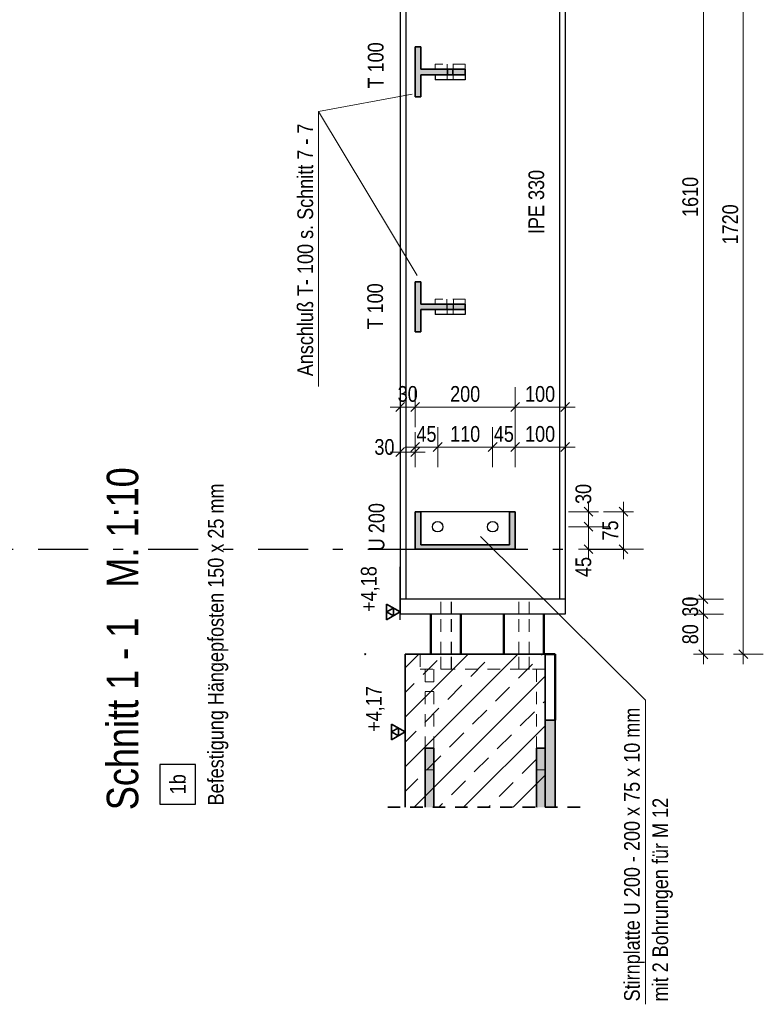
# Model space of a CAD drawing. Header units: millimetres. Extents: x 0 to 96, y -6 to 70.6.
# Tile 113 of 138: x 53.3 to 60.8, y 17.5 to 27.3. Entities that reach past the tile are written whole.
import ezdxf

# ---------------------------------------------------------------- set-up
doc = ezdxf.new("R2010")
doc.units = ezdxf.units.MM
doc.linetypes.add('DASHDOTX2', pattern=[2, 1, -0.5, 0, -0.5])
doc.linetypes.add('HIDDEN', pattern=[0.375, 0.25, -0.125])
doc.layers.add('Achsen', color=7, linetype='Continuous', lineweight=20)
doc.layers.add('Schraffuren', color=7, linetype='Continuous', lineweight=20)
doc.styles.add('Arial Narrow', font='ARIALN.TTF')
doc.dimstyles.new('Arch_Strakon_dimstyle', dxfattribs={"dimtxt": 15.75, "dimasz": 1, "dimexe": 1.25, "dimexo": 0.0625, "dimgap": 1, "dimtad": 0, "dimdec": 3, "dimzin": 12, "dimdsep": 46, "dimtxsty": 'Arial Narrow', "dimblk": 'Arrowhead_Tick', "dimsah": 1, "dimcen": 0, "dimse1": 1, "dimse2": 1, "dimclrd": 6, "dimclrt": 2, "dimazin": 0, "dimtfac": 1, "dimtdec": 4, "dimtmove": 0, "dimatfit": 3, "dimldrblk": 'NONE', "dimfxl": 1, "dimtvp": 1, "dimtolj": 1, "dimtzin": 0, "dimlwd": 13, "dimarcsym": 2})

# ---------------------------------------------------------------- blocks, each defined once
blk = doc.blocks.new('Arrowhead_Tick')
at = {"color": 0, "linetype": 'Continuous', "lineweight": -2}
for p, q in [((0, 20), (0, -10)), ((-1, 0), (0, 0)), ((10, 0), (0, 0))]:
    blk.add_line(p, q, dxfattribs=at)
at = {"color": 2, "linetype": 'Continuous', "lineweight": 35}
blk.add_line((4.42, 4.42), (-4.42, -4.42), dxfattribs=at)
blk = doc.blocks.new('*D147')
at = {"color": 6, "linetype": 'Continuous', "lineweight": 13}
blk.add_line((57.163, 22.9809), (57.293, 22.9809), dxfattribs=at)
at = {"layer": 'Defpoints', "color": 0}
for p in [(57.303, 22.9809), (57.303, 22.0087), (57.153, 21.5087)]:
    blk.add_point(p, dxfattribs=at)
at = {"color": 6, "lineweight": 13, "xscale": 0.01, "yscale": 0.01, "zscale": 0.01}
blk.add_blockref('Arrowhead_Tick', (57.303, 22.9809), dxfattribs=at)
at = {"color": 6, "lineweight": 13, "xscale": 0.01, "yscale": 0.01, "zscale": 0.01, "rotation": 180}
blk.add_blockref('Arrowhead_Tick', (57.153, 22.9809), dxfattribs=at)
at = {"color": 2, "lineweight": 0, "insert": (56.995, 23.0309), "char_height": 0.1575, "attachment_point": 5, "style": 'Arial Narrow'}
blk.add_mtext('\\A1;30', dxfattribs=at)
blk = doc.blocks.new('_None')
blk = doc.blocks.new('*D148')
at = {"color": 6, "linetype": 'Continuous', "lineweight": 13}
blk.add_line((57.313, 23.0309), (57.518, 23.0309), dxfattribs=at)
at = {"layer": 'Defpoints', "color": 0}
for p in [(57.528, 23.0309), (57.528, 22.2337), (57.303, 22.0087)]:
    blk.add_point(p, dxfattribs=at)
at = {"color": 6, "lineweight": 13, "xscale": 0.01, "yscale": 0.01, "zscale": 0.01}
blk.add_blockref('Arrowhead_Tick', (57.528, 23.0309), dxfattribs=at)
at = {"color": 6, "lineweight": 13, "xscale": 0.01, "yscale": 0.01, "zscale": 0.01, "rotation": 180}
blk.add_blockref('Arrowhead_Tick', (57.303, 23.0309), dxfattribs=at)
at = {"color": 2, "lineweight": 0, "insert": (57.4155, 23.161), "char_height": 0.1575, "attachment_point": 5, "style": 'Arial Narrow'}
blk.add_mtext('\\A1;45', dxfattribs=at)
blk = doc.blocks.new('*D149')
at = {"color": 6, "linetype": 'Continuous', "lineweight": 13}
blk.add_line((57.538, 23.0309), (58.068, 23.0309), dxfattribs=at)
at = {"layer": 'Defpoints', "color": 0}
for p in [(58.078, 23.0309), (57.528, 22.2337), (58.078, 22.2337)]:
    blk.add_point(p, dxfattribs=at)
at = {"color": 6, "lineweight": 13, "xscale": 0.01, "yscale": 0.01, "zscale": 0.01}
blk.add_blockref('Arrowhead_Tick', (58.078, 23.0309), dxfattribs=at)
at = {"color": 6, "lineweight": 13, "xscale": 0.01, "yscale": 0.01, "zscale": 0.01, "rotation": 180}
blk.add_blockref('Arrowhead_Tick', (57.528, 23.0309), dxfattribs=at)
at = {"color": 2, "lineweight": 0, "insert": (57.803, 23.1613), "char_height": 0.1575, "attachment_point": 5, "style": 'Arial Narrow'}
blk.add_mtext('\\A1;110', dxfattribs=at)
blk = doc.blocks.new('*D150')
at = {"color": 6, "linetype": 'Continuous', "lineweight": 13}
blk.add_line((58.088, 23.0309), (58.293, 23.0309), dxfattribs=at)
at = {"layer": 'Defpoints', "color": 0}
for p in [(58.303, 23.0309), (58.078, 22.2337), (58.303, 22.0087)]:
    blk.add_point(p, dxfattribs=at)
at = {"color": 6, "lineweight": 13, "xscale": 0.01, "yscale": 0.01, "zscale": 0.01}
blk.add_blockref('Arrowhead_Tick', (58.303, 23.0309), dxfattribs=at)
at = {"color": 6, "lineweight": 13, "xscale": 0.01, "yscale": 0.01, "zscale": 0.01, "rotation": 180}
blk.add_blockref('Arrowhead_Tick', (58.078, 23.0309), dxfattribs=at)
at = {"color": 2, "lineweight": 0, "insert": (58.1905, 23.161), "char_height": 0.1575, "attachment_point": 5, "style": 'Arial Narrow'}
blk.add_mtext('\\A1;45', dxfattribs=at)
blk = doc.blocks.new('*D151')
at = {"color": 6, "linetype": 'Continuous', "lineweight": 13}
blk.add_line((58.313, 23.0309), (58.793, 23.0309), dxfattribs=at)
at = {"layer": 'Defpoints', "color": 0}
for p in [(58.803, 23.0309), (58.303, 22.0087), (58.803, 21.3587)]:
    blk.add_point(p, dxfattribs=at)
at = {"color": 6, "lineweight": 13, "xscale": 0.01, "yscale": 0.01, "zscale": 0.01}
blk.add_blockref('Arrowhead_Tick', (58.803, 23.0309), dxfattribs=at)
at = {"color": 6, "lineweight": 13, "xscale": 0.01, "yscale": 0.01, "zscale": 0.01, "rotation": 180}
blk.add_blockref('Arrowhead_Tick', (58.303, 23.0309), dxfattribs=at)
at = {"color": 2, "lineweight": 0, "insert": (58.553, 23.1613), "char_height": 0.1575, "attachment_point": 5, "style": 'Arial Narrow'}
blk.add_mtext('\\A1;100', dxfattribs=at)
blk = doc.blocks.new('*D152')
at = {"color": 6, "linetype": 'Continuous', "lineweight": 13}
blk.add_line((57.163, 23.4309), (57.293, 23.4309), dxfattribs=at)
at = {"layer": 'Defpoints', "color": 0}
for p in [(57.303, 23.4309), (57.303, 22.3837), (57.153, 21.3587)]:
    blk.add_point(p, dxfattribs=at)
at = {"color": 6, "lineweight": 13, "xscale": 0.01, "yscale": 0.01, "zscale": 0.01}
for p, rotation in [((57.303, 23.4309), 2.714073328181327e-12), ((57.153, 23.4309), 180.0000000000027)]:
    blk.add_blockref('Arrowhead_Tick', p, dxfattribs=dict(at, rotation=rotation))
at = {"color": 2, "lineweight": 0, "insert": (57.228, 23.5613), "char_height": 0.1575, "attachment_point": 5, "style": 'Arial Narrow'}
blk.add_mtext('\\A1;30', dxfattribs=at)
blk = doc.blocks.new('*D153')
at = {"color": 6, "linetype": 'Continuous', "lineweight": 13}
blk.add_line((57.313, 23.4309), (58.293, 23.4309), dxfattribs=at)
at = {"layer": 'Defpoints', "color": 0}
for p in [(58.303, 23.4309), (57.303, 22.3837), (58.303, 22.0087)]:
    blk.add_point(p, dxfattribs=at)
at = {"color": 6, "lineweight": 13, "xscale": 0.01, "yscale": 0.01, "zscale": 0.01}
blk.add_blockref('Arrowhead_Tick', (58.303, 23.4309), dxfattribs=at)
at = {"color": 6, "lineweight": 13, "xscale": 0.01, "yscale": 0.01, "zscale": 0.01, "rotation": 180}
blk.add_blockref('Arrowhead_Tick', (57.303, 23.4309), dxfattribs=at)
at = {"color": 2, "lineweight": 0, "insert": (57.803, 23.5613), "char_height": 0.1575, "attachment_point": 5, "style": 'Arial Narrow'}
blk.add_mtext('\\A1;200', dxfattribs=at)
blk = doc.blocks.new('*D154')
at = {"color": 6, "linetype": 'Continuous', "lineweight": 13}
blk.add_line((58.313, 23.4309), (58.793, 23.4309), dxfattribs=at)
at = {"layer": 'Defpoints', "color": 0}
for p in [(58.803, 23.4309), (58.303, 22.0087), (58.803, 21.3587)]:
    blk.add_point(p, dxfattribs=at)
at = {"color": 6, "lineweight": 13, "xscale": 0.01, "yscale": 0.01, "zscale": 0.01}
blk.add_blockref('Arrowhead_Tick', (58.803, 23.4309), dxfattribs=at)
at = {"color": 6, "lineweight": 13, "xscale": 0.01, "yscale": 0.01, "zscale": 0.01, "rotation": 180}
blk.add_blockref('Arrowhead_Tick', (58.303, 23.4309), dxfattribs=at)
at = {"color": 2, "lineweight": 0, "insert": (58.553, 23.5613), "char_height": 0.1575, "attachment_point": 5, "style": 'Arial Narrow'}
blk.add_mtext('\\A1;100', dxfattribs=at)
blk = doc.blocks.new('*D217')
at = {"color": 6, "linetype": 'Continuous', "lineweight": 13}
blk.add_line((60.5867, 20.9687), (60.5867, 29.548), dxfattribs=at)
at = {"layer": 'Defpoints', "color": 0}
for p in [(57.303, 29.558), (60.5867, 29.558), (56.803, 20.9587)]:
    blk.add_point(p, dxfattribs=at)
at = {"color": 6, "lineweight": 13, "xscale": 0.01, "yscale": 0.01, "zscale": 0.01}
for p, rotation in [((60.5867, 29.558), 90), ((60.5867, 20.9587), 270)]:
    blk.add_blockref('Arrowhead_Tick', p, dxfattribs=dict(at, rotation=rotation))
at = {"color": 2, "lineweight": 0, "insert": (60.4563, 25.2584), "char_height": 0.1575, "attachment_point": 5, "rotation": 90, "style": 'Arial Narrow'}
blk.add_mtext('\\A1;1720', dxfattribs=at)
blk = doc.blocks.new('*D362')
at = {"color": 6, "linetype": 'Continuous', "lineweight": 13}
blk.add_line((59.0367, 22.0187), (59.0367, 22.2237), dxfattribs=at)
at = {"layer": 'Defpoints', "color": 0}
for p in [(58.1305, 22.2337), (59.0367, 22.2337), (58.303, 22.0087)]:
    blk.add_point(p, dxfattribs=at)
at = {"color": 6, "lineweight": 13, "xscale": 0.01, "yscale": 0.01, "zscale": 0.01}
for p, rotation in [((59.0367, 22.2337), 90), ((59.0367, 22.0087), 270)]:
    blk.add_blockref('Arrowhead_Tick', p, dxfattribs=dict(at, rotation=rotation))
at = {"color": 2, "lineweight": 0, "insert": (58.9867, 21.8308), "char_height": 0.1575, "attachment_point": 5, "rotation": 90, "style": 'Arial Narrow'}
blk.add_mtext('\\A1;45', dxfattribs=at)
blk = doc.blocks.new('*D363')
at = {"color": 6, "linetype": 'Continuous', "lineweight": 13}
blk.add_line((59.0367, 22.2437), (59.0367, 22.3737), dxfattribs=at)
at = {"layer": 'Defpoints', "color": 0}
for p in [(58.303, 22.3837), (59.0367, 22.3837), (58.1305, 22.2337)]:
    blk.add_point(p, dxfattribs=at)
at = {"color": 6, "lineweight": 13, "xscale": 0.01, "yscale": 0.01, "zscale": 0.01}
for p, rotation in [((59.0367, 22.3837), 90), ((59.0367, 22.2337), 270)]:
    blk.add_blockref('Arrowhead_Tick', p, dxfattribs=dict(at, rotation=rotation))
at = {"color": 2, "lineweight": 0, "insert": (58.9867, 22.5617), "char_height": 0.1575, "attachment_point": 5, "rotation": 90, "style": 'Arial Narrow'}
blk.add_mtext('\\A1;30', dxfattribs=at)
blk = doc.blocks.new('*D364')
at = {"color": 6, "linetype": 'Continuous', "lineweight": 13}
blk.add_line((59.3867, 22.0187), (59.3867, 22.3737), dxfattribs=at)
at = {"layer": 'Defpoints', "color": 0}
for p in [(58.303, 22.3837), (59.3867, 22.3837), (58.303, 22.0087)]:
    blk.add_point(p, dxfattribs=at)
at = {"color": 6, "lineweight": 13, "xscale": 0.01, "yscale": 0.01, "zscale": 0.01}
for p, rotation in [((59.3867, 22.3837), 90), ((59.3867, 22.0087), 270)]:
    blk.add_blockref('Arrowhead_Tick', p, dxfattribs=dict(at, rotation=rotation))
at = {"color": 2, "lineweight": 0, "insert": (59.2566, 22.1962), "char_height": 0.1575, "attachment_point": 5, "rotation": 90, "style": 'Arial Narrow'}
blk.add_mtext('\\A1;75', dxfattribs=at)
blk = doc.blocks.new('*D546')
at = {"layer": 'Achsen', "color": 6, "linetype": 'Continuous', "lineweight": 13}
blk.add_line((60.1867, 20.968), (60.1867, 21.3487), dxfattribs=at)
at = {"layer": 'Defpoints', "color": 0}
for p in [(58.803, 21.3587), (60.1867, 21.3587), (58.703, 20.958)]:
    blk.add_point(p, dxfattribs=at)
at = {"layer": 'Achsen', "color": 6, "lineweight": 13, "xscale": 0.01, "yscale": 0.01, "zscale": 0.01}
for p, rotation in [((60.1867, 21.3587), 90), ((60.1867, 20.958), 270)]:
    blk.add_blockref('Arrowhead_Tick', p, dxfattribs=dict(at, rotation=rotation))
at = {"layer": 'Achsen', "color": 2, "lineweight": 0, "insert": (60.0563, 21.1584), "char_height": 0.1575, "attachment_point": 5, "rotation": 90, "style": 'Arial Narrow'}
blk.add_mtext('\\A1;80', dxfattribs=at)
blk = doc.blocks.new('*D547')
at = {"layer": 'Achsen', "color": 6, "linetype": 'Continuous', "lineweight": 13}
blk.add_line((60.1867, 21.3687), (60.1867, 21.4987), dxfattribs=at)
at = {"layer": 'Defpoints', "color": 0}
for p in [(58.803, 21.5087), (60.1867, 21.5087), (58.803, 21.3587)]:
    blk.add_point(p, dxfattribs=at)
at = {"layer": 'Achsen', "color": 6, "lineweight": 13, "xscale": 0.01, "yscale": 0.01, "zscale": 0.01}
for p, rotation in [((60.1867, 21.5087), 90), ((60.1867, 21.3587), 270)]:
    blk.add_blockref('Arrowhead_Tick', p, dxfattribs=dict(at, rotation=rotation))
at = {"layer": 'Achsen', "color": 2, "lineweight": 0, "insert": (60.0563, 21.4337), "char_height": 0.1575, "attachment_point": 5, "rotation": 90, "style": 'Arial Narrow'}
blk.add_mtext('\\A1;30', dxfattribs=at)
blk = doc.blocks.new('*D548')
at = {"layer": 'Achsen', "color": 6, "linetype": 'Continuous', "lineweight": 13}
blk.add_line((60.1867, 21.5187), (60.1867, 29.548), dxfattribs=at)
at = {"layer": 'Defpoints', "color": 0}
for p in [(57.353, 29.558), (60.1867, 29.558), (58.803, 21.5087)]:
    blk.add_point(p, dxfattribs=at)
at = {"layer": 'Achsen', "color": 6, "lineweight": 13, "xscale": 0.01, "yscale": 0.01, "zscale": 0.01}
for p, rotation in [((60.1867, 29.558), 90), ((60.1867, 21.5087), 270)]:
    blk.add_blockref('Arrowhead_Tick', p, dxfattribs=dict(at, rotation=rotation))
at = {"layer": 'Achsen', "color": 2, "lineweight": 0, "insert": (60.0563, 25.5334), "char_height": 0.1575, "attachment_point": 5, "rotation": 90, "style": 'Arial Narrow'}
blk.add_mtext('\\A1;1610', dxfattribs=at)

msp = doc.modelspace()

# ---------------------------------------------------------------- hatches: boundary and pattern name
at = {"layer": 'Schraffuren', "lineweight": 13, "true_color": 0x4682b4}
for points in [[(57.8029907, 26.7562386), (57.8029907, 26.8112386), (57.3579907, 26.8112386), (57.3579907, 27.0337386), (57.3029907, 27.0337386), (57.3029907, 26.5337386), (57.3579907, 26.5337386), (57.3579907, 26.7562386)], [(57.3579907, 24.4062386), (57.8029907, 24.4062386), (57.8029907, 24.4612386), (57.3579907, 24.4612386), (57.3579907, 24.6837386), (57.3029907, 24.6837386), (57.3029907, 24.1837386), (57.3579907, 24.1837386)], [(58.3029907, 22.0087386), (58.3029907, 22.3837386), (58.2454907, 22.3837386), (58.2454907, 22.0512386), (57.3604907, 22.0512386), (57.3604907, 22.3837386), (57.3029907, 22.3837386), (57.3029907, 22.0087386)], [(57.4029548, 19.4273723), (57.4879548, 19.4273723), (57.4879548, 20.0188571), (57.4029548, 20.0188571)], [(58.5179548, 19.4273723), (58.6029548, 19.4273723), (58.6029548, 20.0188571), (58.5179548, 20.0188571)]]:
    msp.add_hatch(color=145, dxfattribs=at).paths.add_polyline_path(points)
at = {"layer": 'Schraffuren', "lineweight": 13}
h = msp.add_hatch(dxfattribs=at)
h.set_pattern_fill('bB', color=6, scale=0.01, angle=45, style=0, pattern_type=2)
h.set_pattern_definition([(45, (0, 0), (-0.2474874, 0.2474874), [0.2, -0.125]), (45, (-0.12374, 0.12374), (-0.2474874, 0.2474874), [])])
h.paths.add_polyline_path([(57.2029548, 19.4273723), (58.6029548, 19.4273723), (58.6029548, 20.9587386), (57.2029548, 20.9587386)])
at = {"layer": 'Schraffuren', "lineweight": 13, "true_color": 0xe0ddbe}
msp.add_hatch(color=254, dxfattribs=at).paths.add_polyline_path([(58.6029548, 19.4273723), (58.7029548, 19.4273723), (58.7029548, 20.2991932), (58.6029548, 20.2991932)])

# ---------------------------------------------------------------- linework, layer by layer
at = {"color": 2, "linetype": 'Continuous', "lineweight": 35}
for p, q in [((57.3029907, 27.0337386), (57.3029907, 26.5337386)), ((57.3579907, 27.0337386), (57.3029907, 27.0337386)), ((57.3579907, 27.0337386), (57.3579907, 26.8112386)), ((57.8029907, 26.8112386), (57.3579907, 26.8112386)), ((57.8029907, 26.8112386), (57.8029907, 26.7562386)), ((57.3579907, 26.7562386), (57.3579907, 26.5337386)), ((57.8029907, 26.7562386), (57.3579907, 26.7562386)), ((57.3579907, 26.5337386), (57.3029907, 26.5337386)), ((57.3029907, 24.6837386), (57.3029907, 24.1837386)), ((57.3579907, 24.6837386), (57.3029907, 24.6837386)), ((57.3579907, 24.6837386), (57.3579907, 24.4612386)), ((57.8029907, 24.4612386), (57.3579907, 24.4612386)), ((57.8029907, 24.4612386), (57.8029907, 24.4062386)), ((57.3579907, 24.4062386), (57.3579907, 24.1837386)), ((57.8029907, 24.4062386), (57.3579907, 24.4062386)), ((57.3579907, 24.1837386), (57.3029907, 24.1837386)), ((57.3029907, 22.3837386), (57.3029907, 22.0087386)), ((57.3604907, 22.3837386), (57.3029907, 22.3837386)), ((57.3604907, 22.3837386), (57.3604907, 22.0512386)), ((58.2454907, 22.3837386), (58.2454907, 22.0512386)), ((58.3029907, 22.3837386), (58.2454907, 22.3837386)), ((58.3029907, 22.3837386), (58.3029907, 22.0087386)), ((58.3029907, 22.0087386), (57.3029907, 22.0087386)), ((58.2454907, 22.0512386), (57.3604907, 22.0512386)), ((57.2029548, 20.9587386), (57.2029548, 19.4273723)), ((58.6029548, 20.9587386), (57.2029548, 20.9587386)), ((58.6029548, 20.9587386), (58.6029548, 20.0188571)), ((58.7029548, 20.2991932), (58.6029548, 20.2991932)), ((58.7029548, 20.2991932), (58.7029548, 19.4273723)), ((57.4029548, 20.0188571), (57.4029548, 19.4273723)), ((57.4879548, 20.0188571), (57.4029548, 20.0188571)), ((57.4879548, 20.0188571), (57.4879548, 19.4273723)), ((58.5179548, 20.0188571), (58.5179548, 19.4273723)), ((58.6029548, 20.0188571), (58.5179548, 20.0188571)), ((58.6029548, 20.0188571), (58.6029548, 19.4273723))]:
    msp.add_line(p, q, dxfattribs=at)
at = {"color": 6, "linetype": 'HIDDEN', "lineweight": 13, "ltscale": 0.5}
for p, q in [((57.5029907, 26.8612386), (57.5029907, 26.8112386)), ((57.8029907, 26.8612386), (57.5029907, 26.8612386)), ((57.6229893, 26.7562386), (57.62299, 26.8112386)), ((57.62299, 26.8112386), (57.6229907, 26.8612386)), ((57.629512, 26.7562386), (57.6295129, 26.8112386)), ((57.6764687, 26.7562386), (57.6764692, 26.8112386)), ((57.6829893, 26.7562386), (57.68299, 26.8112386)), ((57.68299, 26.8112386), (57.6829907, 26.8612386)), ((57.8029907, 26.8612386), (57.8029907, 26.8112386)), ((57.6229886, 26.7062386), (57.6229893, 26.7562386)), ((57.6829886, 26.7062386), (57.6829893, 26.7562386)), ((57.5029907, 24.5112386), (57.5029907, 24.4612386)), ((57.8029907, 24.5112386), (57.5029907, 24.5112386)), ((57.6204893, 24.5112386), (57.6204893, 24.4612386)), ((57.6204893, 24.4612386), (57.6204893, 24.4062386)), ((57.6229578, 24.4062386), (57.6229585, 24.4612386)), ((57.6829578, 24.4062386), (57.6829585, 24.4612386)), ((57.6854893, 24.5112386), (57.6854893, 24.4612386)), ((57.6854893, 24.4612386), (57.6854893, 24.4062386)), ((57.8029907, 24.5112386), (57.8029907, 24.4612386)), ((57.6229571, 24.3562386), (57.6229578, 24.4062386)), ((57.6829571, 24.3562386), (57.6829578, 24.4062386)), ((57.4909062, 22.2708955), (57.4909052, 22.2708948)), ((58.0409051, 22.2708955), (58.0409041, 22.2708948)), ((57.4754926, 22.2337876), (57.4754924, 22.233787)), ((57.4795081, 22.2538743), (57.479507, 22.2538739)), ((57.4795088, 22.2538745), (57.4795081, 22.2538743)), ((57.4795088, 22.2538745), (57.4795082, 22.2538737)), ((57.5078529, 22.1852516), (57.5078518, 22.1852512)), ((57.5078536, 22.1852519), (57.5078529, 22.1852516)), ((57.5480353, 22.185212), (57.5480343, 22.1852114)), ((57.5650788, 22.1965757), (57.5650783, 22.1965749)), ((57.5764763, 22.2135967), (57.5764762, 22.213596)), ((58.0254914, 22.2337876), (58.0254913, 22.233787)), ((58.0295065, 22.2538741), (58.0295058, 22.2538739)), ((58.0295076, 22.2538745), (58.0295065, 22.2538741)), ((58.0295076, 22.2538745), (58.0295071, 22.2538737)), ((58.0578513, 22.1852514), (58.0578506, 22.1852512)), ((58.0578524, 22.1852519), (58.0578513, 22.1852514)), ((58.0980342, 22.185212), (58.0980332, 22.1852114)), ((58.1150777, 22.1965757), (58.1150771, 22.1965749)), ((58.1264751, 22.2135967), (58.126475, 22.213596)), ((57.5586213, 21.3587353), (57.5586193, 21.5087353)), ((57.5599592, 21.3587353), (57.5599572, 21.5087353)), ((57.6636212, 21.3587353), (57.6636192, 21.5087353)), ((57.6649592, 21.3587353), (57.6649572, 21.5087353)), ((58.3386213, 21.3587353), (58.3386193, 21.5087353)), ((58.3399592, 21.3587353), (58.3399572, 21.5087353)), ((58.4436212, 21.3587353), (58.4436192, 21.5087353)), ((58.4449592, 21.3587353), (58.4449572, 21.5087353)), ((57.5586266, 20.9587386), (57.5586213, 21.3587353)), ((57.5599646, 20.9587386), (57.5599592, 21.3587353)), ((57.6636266, 20.9587386), (57.6636212, 21.3587353)), ((57.6649646, 20.9587386), (57.6649592, 21.3587353)), ((58.3386266, 20.9587386), (58.3386213, 21.3587353)), ((58.3399646, 20.9587386), (58.3399592, 21.3587353)), ((58.4436266, 20.9587386), (58.4436212, 21.3587353)), ((58.4449646, 20.9587386), (58.4449592, 21.3587353)), ((57.3529907, 20.9587386), (57.3529907, 20.8087386)), ((57.5586287, 20.8086368), (57.5586266, 20.9587386)), ((57.5599666, 20.8086432), (57.5599646, 20.9587386)), ((57.6636286, 20.8086382), (57.6636266, 20.9587386)), ((57.6649666, 20.8086446), (57.6649646, 20.9587386)), ((58.3386287, 20.8086368), (58.3386266, 20.9587386)), ((58.3399666, 20.8086432), (58.3399646, 20.9587386)), ((58.4436286, 20.8086382), (58.4436266, 20.9587386)), ((58.4449666, 20.8086446), (58.4449646, 20.9587386)), ((58.6029548, 20.8084444), (57.3529548, 20.8084444)), ((57.4029548, 20.8086399), (57.4029548, 20.0188571)), ((57.4879548, 20.8086399), (57.4879548, 20.0188571)), ((57.5591242, 20.8086264), (57.5586287, 20.8086264)), ((57.5604622, 20.8086264), (57.5591242, 20.8086264)), ((57.5644784, 20.8086265), (57.5604622, 20.8086264)), ((57.5758758, 20.8086266), (57.5644784, 20.8086265)), ((57.5929193, 20.8086268), (57.5758758, 20.8086266)), ((57.6130142, 20.8086271), (57.5929193, 20.8086268)), ((57.6331011, 20.8086274), (57.6130142, 20.8086271)), ((57.650122, 20.8086276), (57.6331011, 20.8086274)), ((57.6614857, 20.8086278), (57.650122, 20.8086276)), ((57.6654621, 20.8086278), (57.6614857, 20.8086278)), ((58.3404622, 20.8086369), (58.3391242, 20.8086368)), ((58.3444784, 20.8086369), (58.3404622, 20.8086369)), ((58.3558758, 20.8086371), (58.3444784, 20.8086369)), ((58.3729193, 20.8086373), (58.3558758, 20.8086371)), ((58.3930142, 20.8086376), (58.3729193, 20.8086373)), ((58.4131011, 20.8086378), (58.3930142, 20.8086376)), ((58.430122, 20.8086381), (58.4131011, 20.8086378)), ((58.4414857, 20.8086382), (58.430122, 20.8086381)), ((58.4454621, 20.8086383), (58.4414857, 20.8086382)), ((58.5179548, 20.8086399), (58.5179548, 20.0188571)), ((57.4879548, 20.6833109), (57.4029548, 20.6833109)), ((57.4879548, 20.5841664), (57.4029548, 20.5841664)), ((57.4879548, 19.8000815), (57.4029548, 19.8000815)), ((58.6029548, 19.8000815), (58.5179548, 19.8000815))]:
    msp.add_line(p, q, dxfattribs=at)
at = {"color": 5, "linetype": 'Continuous', "lineweight": 18}
for p, q in [((56.3345773, 26.3891763), (57.2714913, 26.5623234)), ((56.3345773, 23.6371432), (56.3345773, 26.3891763)), ((56.3345773, 26.3891763), (57.3236687, 24.7465507)), ((59.6089106, 20.498365), (57.9570259, 22.1352837)), ((59.6089106, 17.4559924), (59.6089106, 20.498365))]:
    msp.add_line(p, q, dxfattribs=at)
at = {"color": 3, "linetype": 'DASHDOTX2', "lineweight": 25, "ltscale": 0.5}
msp.add_line((52.430357, 22.0086808), (59.3822368, 22.0086808), dxfattribs=at)
at = {"color": 2, "linetype": 'HIDDEN', "lineweight": 35, "ltscale": 0.5}
msp.add_line((58.9529548, 19.4273723), (56.9529548, 19.4273723), dxfattribs=at)
at = {"color": 9, "linetype": 'Continuous', "lineweight": 0}
msp.add_circle((56.8029548, 20.9587386), 0.00555, dxfattribs=at)
at = {"layer": 'Achsen', "color": 3, "linetype": 'Continuous', "lineweight": 25}
for p, q in [((57.1529907, 29.1829893), (57.1529907, 21.5087353)), ((57.2104907, 29.1829893), (57.2104907, 21.5087353)), ((58.7454907, 29.1829893), (58.7454907, 21.5087353)), ((58.8029907, 29.1829893), (58.8029907, 21.5087353)), ((57.5029907, 26.7562386), (57.5029907, 26.7062386)), ((57.8029907, 26.7062386), (57.5029907, 26.7062386)), ((57.8029907, 26.7562386), (57.8029907, 26.7062386)), ((57.5029907, 24.4062386), (57.5029907, 24.3562386)), ((57.8029907, 24.3562386), (57.5029907, 24.3562386)), ((57.8029907, 24.4062386), (57.8029907, 24.3562386)), ((58.2454907, 22.3837386), (57.3604907, 22.3837386)), ((57.5481308, 22.2822191), (57.5481296, 22.2822187)), ((57.5481315, 22.2822193), (57.5481308, 22.2822191)), ((58.0981291, 22.2822189), (58.0981285, 22.2822187)), ((58.0981303, 22.2822193), (58.0981291, 22.2822189)), ((57.5764756, 22.2135964), (57.5764744, 22.213596)), ((57.5764763, 22.2135967), (57.5764756, 22.2135964)), ((58.1264739, 22.2135962), (58.1264733, 22.213596)), ((58.1264751, 22.2135967), (58.1264739, 22.2135962)), ((57.1529907, 21.5087353), (57.1529907, 21.3587353)), ((58.8029907, 21.5087353), (57.1529907, 21.5087353)), ((58.8029907, 21.5087353), (58.8029907, 21.3587353)), ((58.8029907, 21.3587353), (57.1529907, 21.3587353)), ((54.747946, 19.8558395), (54.747946, 19.4573895)), ((55.105446, 19.8558395), (54.747946, 19.8558395)), ((55.105446, 19.4573895), (55.105446, 19.8558395)), ((54.747946, 19.4573895), (55.105446, 19.4573895))]:
    msp.add_line(p, q, dxfattribs=at)
at = {"layer": 'Achsen', "color": 4, "linetype": 'Continuous', "lineweight": 50}
for p, q in [((57.4601821, 21.3587386), (57.4601821, 20.9587386)), ((57.7601821, 21.3587386), (57.7601821, 20.9587386)), ((58.1901821, 21.3587386), (58.1901821, 20.9587386)), ((58.5901821, 21.3587386), (58.5901821, 20.9587386)), ((58.7029548, 20.9579886), (58.6029548, 20.9587386)), ((58.7029548, 20.9579886), (58.7029548, 20.2991932))]:
    msp.add_line(p, q, dxfattribs=at)
at = {"layer": 'Achsen', "color": 3, "linetype": 'Continuous', "lineweight": 25}
for centre in [(57.5279925, 22.2337356), (58.0779914, 22.2337356)]:
    msp.add_circle(centre, 0.0525, dxfattribs=at)
at = {"layer": 'Schraffuren', "color": 3, "linetype": 'Continuous', "lineweight": 25, "ltscale": 0.2}
for p, q in [((57.1529907, 21.3021589), (57.1529907, 21.8313589)), ((57.2029548, 20.1021589), (57.2029548, 20.6313589))]:
    msp.add_line(p, q, dxfattribs=at)
at = {"layer": 'Schraffuren', "color": 2, "linetype": 'Continuous', "lineweight": 35, "ltscale": 0.2}
for p, q in [((57.1529907, 21.3809089), (57.0165957, 21.4596589)), ((57.0165957, 21.4596589), (57.0165957, 21.3021589)), ((57.0847932, 21.4202839), (57.0165957, 21.3809089)), ((57.0165957, 21.3021589), (57.1529907, 21.3809089)), ((57.0165957, 21.3809089), (57.0847932, 21.3415339)), ((57.0847932, 21.3415339), (57.0847932, 21.4202839)), ((57.2029548, 20.1809089), (57.0665598, 20.2596589)), ((57.0665598, 20.2596589), (57.0665598, 20.1021589)), ((57.1347573, 20.2202839), (57.0665598, 20.1809089)), ((57.1347573, 20.1415339), (57.1347573, 20.2202839)), ((57.0665598, 20.1021589), (57.2029548, 20.1809089)), ((57.0665598, 20.1809089), (57.1347573, 20.1415339))]:
    msp.add_line(p, q, dxfattribs=at)

# ---------------------------------------------------------------- texts
at = {"color": 2, "lineweight": 35, "style": 'Arial Narrow'}
for s, p in [('T 100', (56.9863449, 26.6184701)), ('Anschluß T- 100 s. Schnitt 7 - 7', (56.2813355, 23.7392848)), ('IPE 330', (58.5937021, 25.1616389)), ('T 100', (56.9804503, 24.2076091)), ('Befestigung Hängepfosten 150 x 25 mm', (55.3858752, 19.4459801)), ('U 200', (56.9945755, 21.9888723)), ('Stirnplatte U 200 - 200 x 75 x 10 mm', (59.5507378, 17.4849184)), ('mit 2 Bohrungen für M 12', (59.8342378, 17.4849184))]:
    msp.add_text(s, height=0.1575, rotation=90, dxfattribs=at).set_placement(p)
at = {"color": 1, "lineweight": 70, "style": 'Arial Narrow'}
msp.add_text('Schnitt 1 - 1   M. 1:10', height=0.315, rotation=90, dxfattribs=at).set_placement((54.5313901, 19.3980728))
at = {"layer": 'Achsen', "color": 2, "lineweight": 35, "style": 'Arial Narrow'}
msp.add_text('1b', height=0.1575, rotation=90, dxfattribs=at).set_placement((55.005446, 19.5573895))
at = {"layer": 'Schraffuren', "color": 2, "lineweight": 35, "char_height": 0.1575, "attachment_point": 1, "rotation": 90, "line_spacing_factor": 0.9, "style": 'Arial Narrow'}
for s, insert in [(' +4,18', (56.7592407, 21.3320839)), (' +4,17', (56.8092048, 20.1320839))]:
    msp.add_mtext(s, dxfattribs=dict(at, insert=insert))

# ---------------------------------------------------------------- dimensions: what is measured, and where the dimension line sits
at = {"lineweight": 0}
for base, p1, p2, angle, text, override, picture, middle in [((60.5866872, 29.5579893), (56.8029548, 20.9587386), (57.3029907, 29.5579893), 90, '1720', {"dimscale": 0.01, "dimtxt": 15.75, "dimasz": 1, "dimgap": 5, "dimtad": 1, "dimjust": 0, "dimtih": 0, "dimtoh": 0, "dimdec": 3, "dimdsep": 46, "dimtxsty": 'Arial Narrow', "dimclrd": 6, "dimclrt": 2, "dimtix": 1, "dimtofl": 255, "dimtmove": 0, "dimatfit": 2, "dimfxl": 0, "dimfxlon": 0, "dimtvp": 31.746032, "dimlwd": 13}, '*D217', (60.5866872, 25.2583639)), ((57.3029907, 23.4309089), (57.1529907, 21.3587353), (57.3029907, 22.3837386), 0, '30', {"dimscale": 0.01, "dimtxt": 15.75, "dimasz": 1, "dimgap": 5, "dimtad": 1, "dimjust": 0, "dimtih": 0, "dimtoh": 0, "dimdec": 6, "dimdsep": 46, "dimtxsty": 'Arial Narrow', "dimclrd": 6, "dimclrt": 2, "dimtix": 1, "dimtofl": 255, "dimtmove": 0, "dimatfit": 2, "dimfxl": 0, "dimfxlon": 0, "dimtvp": 31.746032, "dimlwd": 13}, '*D152', (57.2279907, 23.4309089)), ((59.0366872, 22.3837386), (58.1304914, 22.2337356), (58.3029907, 22.3837386), 90, '30', {"dimscale": 0.01, "dimtxt": 15.75, "dimasz": 1, "dimgap": 5, "dimtad": 1, "dimjust": 4, "dimtih": 0, "dimtoh": 0, "dimdec": 3, "dimdsep": 46, "dimtxsty": 'Arial Narrow', "dimclrd": 6, "dimclrt": 2, "dimtix": 0, "dimtofl": 255, "dimtmove": 2, "dimatfit": 2, "dimfxl": 0, "dimfxlon": 0, "dimtvp": 31.746032, "dimlwd": 13}, '*D363', (58.9866872, 22.5617136)), ((59.3866872, 22.3837386), (58.3029907, 22.0087386), (58.3029907, 22.3837386), 90, '75', {"dimscale": 0.01, "dimtxt": 15.75, "dimasz": 1, "dimgap": 5, "dimtad": 1, "dimjust": 0, "dimtih": 0, "dimtoh": 0, "dimdec": 3, "dimdsep": 46, "dimtxsty": 'Arial Narrow', "dimclrd": 6, "dimclrt": 2, "dimtix": 1, "dimtofl": 255, "dimtmove": 0, "dimatfit": 2, "dimfxl": 0, "dimfxlon": 0, "dimtvp": 31.746032, "dimlwd": 13}, '*D364', (59.3866872, 22.1962386)), ((59.0366872, 22.2337356), (58.3029907, 22.0087386), (58.1304914, 22.2337356), 90, '45', {"dimscale": 0.01, "dimtxt": 15.75, "dimasz": 1, "dimgap": 5, "dimtad": 1, "dimjust": 0, "dimtih": 0, "dimtoh": 0, "dimdec": 3, "dimdsep": 46, "dimtxsty": 'Arial Narrow', "dimclrd": 6, "dimclrt": 2, "dimtix": 0, "dimtofl": 255, "dimtmove": 2, "dimatfit": 2, "dimfxl": 0, "dimfxlon": 0, "dimtvp": 31.746032, "dimlwd": 13}, '*D362', (58.9866872, 21.8307636))]:
    dim = msp.add_linear_dim(base=base, p1=p1, p2=p2, angle=angle, text=text, dimstyle='Arch_Strakon_dimstyle', override=override, dxfattribs=at)
    dim.commit()
    dim.dimension.update_dxf_attribs({"geometry": picture, "text_midpoint": middle, "dimtype": 160})
for base, p1, p2, text, override, picture, middle in [((58.3029907, 23.4309089), (57.3029907, 22.3837386), (58.3029907, 22.0087386), '200', {"dimscale": 0.01, "dimtxt": 15.75, "dimasz": 1, "dimgap": 5, "dimtad": 1, "dimjust": 0, "dimtih": 0, "dimtoh": 0, "dimdec": 6, "dimdsep": 46, "dimtxsty": 'Arial Narrow', "dimclrd": 6, "dimclrt": 2, "dimtix": 1, "dimtofl": 255, "dimtmove": 0, "dimatfit": 2, "dimfxl": 0, "dimfxlon": 0, "dimtvp": 31.746032, "dimlwd": 13}, '*D153', (57.8029907, 23.4309089)), ((58.8029907, 23.4309089), (58.3029907, 22.0087386), (58.8029907, 21.3587353), '100', {"dimscale": 0.01, "dimtxt": 15.75, "dimasz": 1, "dimgap": 5, "dimtad": 1, "dimjust": 0, "dimtih": 0, "dimtoh": 0, "dimdec": 6, "dimdsep": 46, "dimtxsty": 'Arial Narrow', "dimclrd": 6, "dimclrt": 2, "dimtix": 1, "dimtofl": 255, "dimtmove": 0, "dimatfit": 2, "dimfxl": 0, "dimfxlon": 0, "dimtvp": 31.746032, "dimlwd": 13}, '*D154', (58.5529907, 23.4309089)), ((57.5279925, 23.0309089), (57.3029907, 22.0087386), (57.5279925, 22.2337356), '45', {"dimscale": 0.01, "dimtxt": 15.75, "dimasz": 1, "dimgap": 5, "dimtad": 1, "dimjust": 0, "dimtih": 0, "dimtoh": 0, "dimdec": 6, "dimdsep": 46, "dimtxsty": 'Arial Narrow', "dimclrd": 6, "dimclrt": 2, "dimtix": 1, "dimtofl": 255, "dimtmove": 0, "dimatfit": 2, "dimfxl": 0, "dimfxlon": 0, "dimtvp": 31.746032, "dimlwd": 13}, '*D148', (57.4154916, 23.0309089)), ((58.0779914, 23.0309089), (57.5279925, 22.2337356), (58.0779914, 22.2337356), '110', {"dimscale": 0.01, "dimtxt": 15.75, "dimasz": 1, "dimgap": 5, "dimtad": 1, "dimjust": 0, "dimtih": 0, "dimtoh": 0, "dimdec": 6, "dimdsep": 46, "dimtxsty": 'Arial Narrow', "dimclrd": 6, "dimclrt": 2, "dimtix": 1, "dimtofl": 255, "dimtmove": 0, "dimatfit": 2, "dimfxl": 0, "dimfxlon": 0, "dimtvp": 31.746032, "dimlwd": 13}, '*D149', (57.802992, 23.0309089)), ((58.3029907, 23.0309089), (58.0779914, 22.2337356), (58.3029907, 22.0087386), '45', {"dimscale": 0.01, "dimtxt": 15.75, "dimasz": 1, "dimgap": 5, "dimtad": 1, "dimjust": 0, "dimtih": 0, "dimtoh": 0, "dimdec": 6, "dimdsep": 46, "dimtxsty": 'Arial Narrow', "dimclrd": 6, "dimclrt": 2, "dimtix": 1, "dimtofl": 255, "dimtmove": 0, "dimatfit": 2, "dimfxl": 0, "dimfxlon": 0, "dimtvp": 31.746032, "dimlwd": 13}, '*D150', (58.190491, 23.0309089)), ((58.8029907, 23.0309089), (58.3029907, 22.0087386), (58.8029907, 21.3587353), '100', {"dimscale": 0.01, "dimtxt": 15.75, "dimasz": 1, "dimgap": 5, "dimtad": 1, "dimjust": 0, "dimtih": 0, "dimtoh": 0, "dimdec": 6, "dimdsep": 46, "dimtxsty": 'Arial Narrow', "dimclrd": 6, "dimclrt": 2, "dimtix": 1, "dimtofl": 255, "dimtmove": 0, "dimatfit": 2, "dimfxl": 0, "dimfxlon": 0, "dimtvp": 31.746032, "dimlwd": 13}, '*D151', (58.5529907, 23.0309089)), ((57.3029907, 22.9809089), (57.1529907, 21.5087353), (57.3029907, 22.0087386), '30', {"dimscale": 0.01, "dimtxt": 15.75, "dimasz": 1, "dimgap": 5, "dimtad": 0, "dimjust": 0, "dimtih": 0, "dimtoh": 0, "dimdec": 6, "dimdsep": 46, "dimtxsty": 'Arial Narrow', "dimclrd": 6, "dimclrt": 2, "dimtix": 0, "dimtofl": 255, "dimtmove": 2, "dimatfit": 2, "dimfxl": 0, "dimfxlon": 0, "dimtvp": 31.746032, "dimlwd": 13}, '*D147', (56.9949805, 23.0309089))]:
    dim = msp.add_linear_dim(base=base, p1=p1, p2=p2, text=text, dimstyle='Arch_Strakon_dimstyle', override=override, dxfattribs=at)
    dim.commit()
    dim.dimension.update_dxf_attribs({"geometry": picture, "text_midpoint": middle, "dimtype": 160})
at = {"layer": 'Achsen', "lineweight": 0}
for base, p1, p2, text, picture, middle in [((60.1866872, 29.5579893), (58.8029907, 21.5087353), (57.3529907, 29.5579893), '1610', '*D548', (60.1866872, 25.5333623)), ((60.1866872, 21.5087353), (58.8029907, 21.3587353), (58.8029907, 21.5087353), '30', '*D547', (60.1866872, 21.4337353)), ((60.1866872, 21.3587353), (58.7029548, 20.9579886), (58.8029907, 21.3587353), '80', '*D546', (60.1866872, 21.158362))]:
    dim = msp.add_linear_dim(base=base, p1=p1, p2=p2, angle=90, text=text, dimstyle='Arch_Strakon_dimstyle', override={"dimscale": 0.01, "dimtxt": 15.75, "dimasz": 1, "dimgap": 5, "dimtad": 1, "dimjust": 0, "dimtih": 0, "dimtoh": 0, "dimdec": 3, "dimdsep": 46, "dimtxsty": 'Arial Narrow', "dimclrd": 6, "dimclrt": 2, "dimtix": 1, "dimtofl": 255, "dimtmove": 0, "dimatfit": 2, "dimfxl": 0, "dimfxlon": 0, "dimtvp": 31.746032, "dimlwd": 13}, dxfattribs=at)
    dim.commit()
    dim.dimension.update_dxf_attribs({"geometry": picture, "text_midpoint": middle, "dimtype": 160})

doc.saveas('drawing.dxf')
